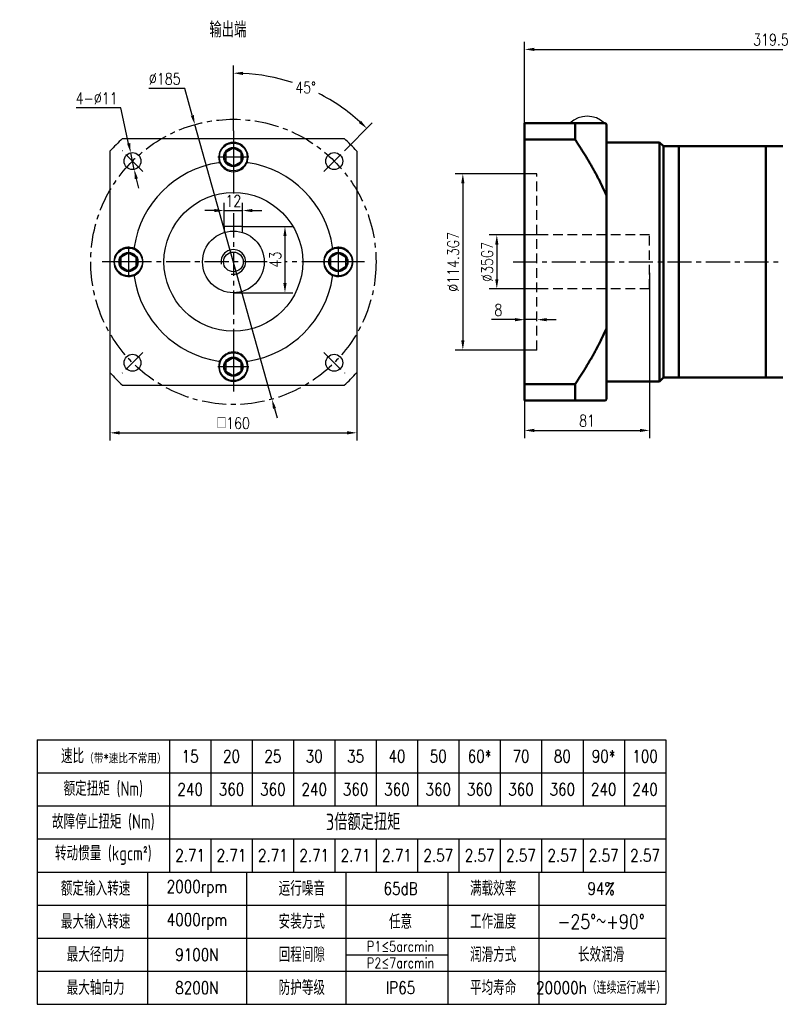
# Model space of a CAD drawing. Header units: inches. Extents: x 51 to 1026, y 12 to 675.
# Tile 1 of 3: x 51 to 541, y 12 to 651. Entities that reach past the tile are written whole.
import ezdxf

# ---------------------------------------------------------------- set-up
doc = ezdxf.new("R2010")
doc.units = ezdxf.units.IN
doc.header["$LTSCALE"] = 25
doc.header["$MEASUREMENT"] = 0
for name, pattern in [('CENTER', [2, 1.25, -0.25, 0.25, -0.25]), ('HIDDEN', [0.375, 0.25, -0.125]), ('实线', [0])]:
    doc.linetypes.add(name, pattern=pattern)
for name, color, linetype in [('1轮廓实线层', 7, 'Continuous'), ('2细线层', 4, 'Continuous'), ('3中心线层', 1, 'CENTER'), ('4虚线层', 6, 'HIDDEN'), ('6文字层', 3, 'Continuous'), ('7标注层', 4, 'Continuous')]:
    doc.layers.add(name, color=color, linetype=linetype)
doc.layers.add('可见 (ISO)', color=7, linetype='实线', lineweight=50)
doc.styles.add('PC_TEXTSTYLE', font='isocp.shx', dxfattribs={"width": 0.8, "bigfont": 'HZFS.SHX'})
doc.styles.add('TH_GBDIM', font='romans.shx', dxfattribs={"width": 0.8, "bigfont": 'gbcbig.shx'})
doc.dimstyles.new('直径标注A3', dxfattribs={"dimscale": 2.5, "dimtxt": 3.5, "dimasz": 3, "dimexe": 2, "dimexo": 0.0625, "dimgap": 1, "dimtad": 1, "dimtih": 1, "dimtoh": 1, "dimdsep": 46, "dimtxsty": 'PC_TEXTSTYLE', "dimsah": 1, "dimcen": 0.09, "dimclrt": 3, "dimadec": 0, "dimazin": 0, "dimtfac": 0.7, "dimtmove": 0, "dimatfit": 0, "dimfxl": 1, "dimtzin": 0, "dimarcsym": 0})
doc.dimstyles.new('线性标注', dxfattribs={"dimscale": 2.5, "dimtxt": 3.5, "dimasz": 3, "dimexe": 2, "dimexo": 0, "dimgap": 1, "dimtad": 1, "dimdsep": 46, "dimtxsty": 'TH_GBDIM', "dimcen": 0.09, "dimclrt": 3, "dimadec": 0, "dimazin": 2, "dimtfac": 0.7, "dimtix": 1, "dimtmove": 0, "dimatfit": 0, "dimfxl": 1, "dimtzin": 0, "dimarcsym": 0})
doc.dimstyles.new('角度标注', dxfattribs={"dimscale": 2.5, "dimtxt": 3.5, "dimasz": 3, "dimexe": 2, "dimexo": 0, "dimgap": 1, "dimtad": 1, "dimtih": 1, "dimtoh": 1, "dimdsep": 46, "dimtxsty": 'PC_TEXTSTYLE', "dimsah": 1, "dimcen": 0.09, "dimclrd": 4, "dimclrt": 3, "dimadec": 0, "dimazin": 0, "dimtfac": 0.7, "dimtmove": 0, "dimatfit": 0, "dimfxl": 1, "dimtzin": 0, "dimarcsym": 0})

# ---------------------------------------------------------------- blocks, each defined once
blk = doc.blocks.new('*D118')
at = {"layer": '7标注层', "color": 0, "lineweight": -2, "transparency": 16777216}
for p, q in [((389.56, 511.51), (355.55, 511.51)), ((360.55, 505.26), (360.55, 482.76)), ((389.47, 476.51), (355.55, 476.51))]:
    blk.add_line(p, q, dxfattribs=at)
at = {"layer": '7标注层', "color": 0, "transparency": 16777216}
for points in [[(359.51, 505.26), (361.59, 505.26), (360.55, 511.51)], [(359.51, 482.76), (361.59, 482.76), (360.55, 476.51)]]:
    blk.add_solid(points, dxfattribs=at)
at = {"layer": 'Defpoints', "color": 0, "transparency": 16777216}
for p in [(389.56, 511.51), (360.55, 476.51), (389.47, 476.51)]:
    blk.add_point(p, dxfattribs=at)
at = {"layer": '7标注层', "color": 3, "transparency": 16777216, "insert": (354.3, 494.01), "char_height": 7.5, "attachment_point": 5, "rotation": 90, "style": 'TH_GBDIM'}
blk.add_mtext('%%C35G7', dxfattribs=at)
blk = doc.blocks.new('*D119')
at = {"layer": '7标注层', "color": 0, "lineweight": -2, "transparency": 16777216}
for p, q in [((382.56, 551.16), (333.52, 551.16)), ((338.52, 544.91), (338.52, 443.11)), ((382.56, 436.86), (333.52, 436.86))]:
    blk.add_line(p, q, dxfattribs=at)
at = {"layer": '7标注层', "color": 0, "transparency": 16777216}
for points in [[(337.47, 544.91), (339.56, 544.91), (338.52, 551.16)], [(337.47, 443.11), (339.56, 443.11), (338.52, 436.86)]]:
    blk.add_solid(points, dxfattribs=at)
at = {"layer": 'Defpoints', "color": 0, "transparency": 16777216}
for p in [(382.56, 551.16), (338.52, 436.86), (382.56, 436.86)]:
    blk.add_point(p, dxfattribs=at)
at = {"layer": '7标注层', "color": 3, "transparency": 16777216, "insert": (332.27, 494.01), "char_height": 7.5, "attachment_point": 5, "rotation": 90, "style": 'TH_GBDIM'}
blk.add_mtext('%%C114.3G7', dxfattribs=at)
blk = doc.blocks.new('*D120')
at = {"layer": '7标注层', "color": 0, "lineweight": -2, "transparency": 16777216}
for p, q in [((378.56, 456.55), (378.56, 461.55)), ((386.56, 456.55), (386.56, 461.55)), ((372.31, 456.55), (357.06, 456.55)), ((386.56, 456.55), (378.56, 456.55)), ((392.81, 456.55), (399.06, 456.55))]:
    blk.add_line(p, q, dxfattribs=at)
at = {"layer": '7标注层', "color": 0, "transparency": 16777216}
for points in [[(372.31, 457.59), (372.31, 455.51), (378.56, 456.55)], [(392.81, 457.59), (392.81, 455.51), (386.56, 456.55)]]:
    blk.add_solid(points, dxfattribs=at)
at = {"layer": 'Defpoints', "color": 0, "transparency": 16777216}
for p in [(378.56, 456.55), (386.56, 456.55), (386.56, 456.55)]:
    blk.add_point(p, dxfattribs=at)
at = {"layer": '7标注层', "color": 3, "transparency": 16777216, "insert": (361.56, 462.8), "char_height": 7.5, "attachment_point": 5, "style": 'TH_GBDIM'}
blk.add_mtext('8', dxfattribs=at)
blk = doc.blocks.new('*D121')
at = {"layer": '7标注层', "color": 0, "lineweight": -2, "transparency": 16777216}
for p, q in [((459.56, 486.9), (459.56, 379.72)), ((378.56, 481.89), (378.56, 379.72)), ((384.81, 384.72), (453.31, 384.72))]:
    blk.add_line(p, q, dxfattribs=at)
at = {"layer": '7标注层', "color": 0, "transparency": 16777216}
for points in [[(384.81, 385.77), (384.81, 383.68), (378.56, 384.72)], [(453.31, 385.77), (453.31, 383.68), (459.56, 384.72)]]:
    blk.add_solid(points, dxfattribs=at)
at = {"layer": 'Defpoints', "color": 0, "transparency": 16777216}
for p in [(459.56, 486.9), (378.56, 481.89), (459.56, 384.72)]:
    blk.add_point(p, dxfattribs=at)
at = {"layer": '7标注层', "color": 3, "transparency": 16777216, "insert": (419.06, 390.97), "char_height": 7.5, "attachment_point": 5, "style": 'TH_GBDIM'}
blk.add_mtext('81', dxfattribs=at)
blk = doc.blocks.new('A$C3FD95FC5')
at = {"layer": '1轮廓实线层'}
blk.add_line((0, 0), (22.39, 0), dxfattribs=at)
blk.add_arc((11.2, -11.78), 16.25, 46.4688, 133.5312, dxfattribs=at)
blk = doc.blocks.new('*D124')
at = {"layer": '7标注层', "color": 0, "lineweight": -2, "transparency": 16777216}
for p, q in [((158.2, 606.51), (134.85, 606.51)), ((163.08, 589.1), (158.2, 606.51)), ((214.72, 404.95), (164.77, 583.08)), ((216.41, 398.93), (218.1, 392.91))]:
    blk.add_line(p, q, dxfattribs=at)
at = {"layer": '7标注层', "color": 0, "transparency": 16777216}
for points in [[(164.09, 589.38), (162.08, 588.81), (164.77, 583.08)], [(217.41, 399.21), (215.41, 398.65), (214.72, 404.95)]]:
    blk.add_solid(points, dxfattribs=at)
at = {"layer": 'Defpoints', "color": 0, "transparency": 16777216}
for p in [(164.77, 583.08), (214.72, 404.95)]:
    blk.add_point(p, dxfattribs=at)
at = {"layer": '7标注层', "color": 3, "transparency": 16777216, "insert": (145.27, 612.76), "char_height": 7.5, "attachment_point": 5, "style": 'TH_GBDIM'}
blk.add_mtext('∅185', dxfattribs=at)
blk = doc.blocks.new('*D125')
at = {"layer": '7标注层', "color": 0, "lineweight": -2, "transparency": 16777216}
for p, q in [((183.75, 517.01), (183.75, 532.32)), ((195.75, 517.01), (195.75, 532.32)), ((177.5, 527.32), (171.25, 527.32)), ((183.75, 527.32), (195.75, 527.32)), ((202, 527.32), (208.25, 527.32))]:
    blk.add_line(p, q, dxfattribs=at)
at = {"layer": '7标注层', "color": 0, "transparency": 16777216}
for points in [[(177.5, 528.36), (177.5, 526.28), (183.75, 527.32)], [(202, 528.36), (202, 526.28), (195.75, 527.32)]]:
    blk.add_solid(points, dxfattribs=at)
at = {"layer": 'Defpoints', "color": 0, "transparency": 16777216}
for p in [(195.75, 527.32), (183.75, 517.01), (195.75, 517.01)]:
    blk.add_point(p, dxfattribs=at)
at = {"layer": '7标注层', "color": 3, "transparency": 16777216, "insert": (189.75, 533.57), "char_height": 7.5, "attachment_point": 5, "style": 'TH_GBDIM'}
blk.add_mtext('12', dxfattribs=at)
blk = doc.blocks.new('*D126')
at = {"layer": '7标注层', "color": 0, "lineweight": -2, "transparency": 16777216}
for p, q in [((195.75, 517.01), (228.2, 517.01)), ((223.2, 510.76), (223.2, 480.26)), ((189.75, 474.01), (228.2, 474.01))]:
    blk.add_line(p, q, dxfattribs=at)
at = {"layer": '7标注层', "color": 0, "transparency": 16777216}
for points in [[(222.16, 510.76), (224.24, 510.76), (223.2, 517.01)], [(222.16, 480.26), (224.24, 480.26), (223.2, 474.01)]]:
    blk.add_solid(points, dxfattribs=at)
at = {"layer": 'Defpoints', "color": 0, "transparency": 16777216}
for p in [(195.75, 517.01), (189.75, 474.01), (223.2, 474.01)]:
    blk.add_point(p, dxfattribs=at)
at = {"layer": '7标注层', "color": 3, "transparency": 16777216, "insert": (216.95, 495.51), "char_height": 7.5, "attachment_point": 5, "rotation": 90, "style": 'TH_GBDIM'}
blk.add_mtext('43', dxfattribs=at)
blk = doc.blocks.new('GB／T70.1M12R20')
at = {"layer": '1轮廓实线层'}
for p, q in [((0, 5.71), (-4.95, 2.86)), ((-4.95, 2.86), (-4.95, -2.86)), ((4.95, 2.86), (0, 5.71)), ((4.95, -2.86), (4.95, 2.86)), ((-4.95, -2.86), (0, -5.71)), ((0, -5.71), (4.95, -2.86))]:
    blk.add_line(p, q, dxfattribs=at)
for radius in [9, 5.71]:
    blk.add_circle((0, 0), radius, dxfattribs=at)
at = {"layer": '3中心线层'}
for p, q in [((0, 10), (0, -10)), ((10, 0), (-10, 0))]:
    blk.add_line(p, q, dxfattribs=at)
blk = doc.blocks.new('*D127')
at = {"layer": '7标注层', "color": 0, "lineweight": -2, "transparency": 16777216}
for p, q in [((109.75, 426.01), (109.75, 378.16)), ((269.75, 426.01), (269.75, 378.16)), ((116, 383.16), (263.5, 383.16))]:
    blk.add_line(p, q, dxfattribs=at)
at = {"layer": '7标注层', "color": 0, "transparency": 16777216}
for points in [[(116, 384.2), (116, 382.12), (109.75, 383.16)], [(263.5, 384.2), (263.5, 382.12), (269.75, 383.16)]]:
    blk.add_solid(points, dxfattribs=at)
at = {"layer": 'Defpoints', "color": 0, "transparency": 16777216}
for p in [(109.75, 426.01), (269.75, 426.01), (269.75, 383.16)]:
    blk.add_point(p, dxfattribs=at)
at = {"layer": '7标注层', "color": 3, "transparency": 16777216, "insert": (189.75, 389.41), "char_height": 7.5, "attachment_point": 5, "style": 'TH_GBDIM'}
blk.add_mtext('{□}160', dxfattribs=at)
blk = doc.blocks.new('*D128')
at = {"layer": '7标注层', "color": 0, "lineweight": -2, "transparency": 16777216}
for p, q in [((116.86, 593.86), (87.78, 593.86)), ((121.84, 570.9), (116.86, 593.86)), ((125.51, 554.05), (123.17, 564.8)), ((126.83, 547.94), (128.16, 541.83))]:
    blk.add_line(p, q, dxfattribs=at)
at = {"layer": '7标注层', "color": 0, "transparency": 16777216}
for points in [[(122.86, 571.12), (120.83, 570.68), (123.17, 564.8)], [(127.85, 548.16), (125.82, 547.72), (125.51, 554.05)]]:
    blk.add_solid(points, dxfattribs=at)
at = {"layer": 'Defpoints', "color": 0, "transparency": 16777216}
for p in [(123.17, 564.8), (125.51, 554.05)]:
    blk.add_point(p, dxfattribs=at)
at = {"layer": '7标注层', "color": 3, "transparency": 16777216, "insert": (101.07, 600.11), "char_height": 7.5, "attachment_point": 5, "style": 'TH_GBDIM'}
blk.add_mtext('4-∅11 ', dxfattribs=at)
blk = doc.blocks.new('*D129')
at = {"layer": '7标注层', "color": 0, "lineweight": -2, "transparency": 16777216}
for p, q in [((189.75, 578.99), (189.75, 621.43)), ((261.87, 566.14), (279.84, 584.11))]:
    blk.add_line(p, q, dxfattribs=at)
at = {"layer": '7标注层', "color": 4, "lineweight": -2, "transparency": 16777216}
for start, end in [(71.7449, 87.07444), (47.92556, 63.12032)]:
    blk.add_arc((189.75, 494.01), 122.42, start, end, dxfattribs=at)
at = {"layer": '7标注层', "color": 4, "transparency": 16777216}
for points in [[(195.97, 615.23), (196.02, 617.31), (189.75, 616.43)], [(272.5, 585.64), (271.06, 584.12), (276.31, 580.57)]]:
    blk.add_solid(points, dxfattribs=at)
at = {"layer": 'Defpoints', "color": 0, "transparency": 16777216}
for p in [(250.95, 600.03), (189.75, 578.99), (261.87, 566.14), (248.43, 552.7), (189.75, 538.14)]:
    blk.add_point(p, dxfattribs=at)
at = {"layer": '7标注层', "color": 3, "transparency": 16777216, "insert": (236.59, 607.11), "char_height": 7.5, "attachment_point": 5, "style": 'TH_GBDIM'}
blk.add_mtext('45°', dxfattribs=at)
blk = doc.blocks.new('*D143')
at = {"layer": '7标注层', "color": 0, "lineweight": -2, "transparency": 16777216}
for p, q in [((378.56, 584.01), (378.56, 636.84)), ((698.06, 494.01), (698.06, 636.84)), ((384.81, 631.84), (691.81, 631.84))]:
    blk.add_line(p, q, dxfattribs=at)
at = {"layer": '7标注层', "color": 0, "transparency": 16777216}
for points in [[(384.81, 632.88), (384.81, 630.8), (378.56, 631.84)], [(691.81, 632.88), (691.81, 630.8), (698.06, 631.84)]]:
    blk.add_solid(points, dxfattribs=at)
at = {"layer": 'Defpoints', "color": 0, "transparency": 16777216}
for p in [(698.06, 631.84), (378.56, 584.01), (698.06, 494.01)]:
    blk.add_point(p, dxfattribs=at)
at = {"layer": '7标注层', "color": 3, "transparency": 16777216, "insert": (538.31, 638.09), "char_height": 7.5, "attachment_point": 5, "style": 'TH_GBDIM'}
blk.add_mtext('319.5', dxfattribs=at)
blk = doc.blocks.new('1421421421422')
at = {"layer": '1轮廓实线层'}
for p, q in [((45.53, -23.28), (159.53, -23.28)), ((45.53, -23.28), (45.53, -71.28)), ((159.53, -23.28), (159.53, -71.28)), ((45.53, -47.28), (159.53, -47.28)), ((83.53, -47.28), (83.53, -71.28)), ((101.53, -47.28), (101.53, -71.28)), ((120.03, -47.28), (120.03, -71.28)), ((136.53, -47.28), (136.53, -71.28)), ((45.53, -71.28), (159.53, -71.28))]:
    blk.add_line(p, q, dxfattribs=at)
at = {"layer": '2细线层'}
for p, q in [((69.53, -23.28), (69.53, -47.28)), ((69.53, -23.28), (69.53, -35.28)), ((77.03, -23.28), (77.03, -35.28)), ((77.03, -23.28), (77.03, -35.28)), ((84.53, -23.28), (84.53, -35.28)), ((92.03, -23.28), (92.03, -35.28)), ((92.03, -23.28), (92.03, -35.28)), ((99.53, -23.28), (99.53, -35.28)), ((107.03, -23.28), (107.03, -35.28)), ((114.53, -23.28), (114.53, -35.28)), ((114.53, -23.28), (114.53, -35.28)), ((122.03, -23.28), (122.03, -35.28)), ((129.53, -23.28), (129.53, -35.28)), ((137.03, -23.28), (137.03, -35.28)), ((144.53, -23.28), (144.53, -35.28)), ((152.03, -23.28), (152.03, -35.28)), ((45.53, -29.28), (159.53, -29.28)), ((45.53, -35.28), (159.53, -35.28)), ((45.53, -35.28), (159.53, -35.28)), ((45.53, -41.28), (159.53, -41.28)), ((69.53, -41.28), (69.53, -47.28)), ((77.03, -41.28), (77.03, -47.28)), ((77.03, -41.28), (77.03, -47.28)), ((84.53, -41.28), (84.53, -47.28)), ((92.03, -41.28), (92.03, -47.28)), ((92.03, -41.28), (92.03, -47.28)), ((99.53, -41.28), (99.53, -47.28)), ((107.03, -41.28), (107.03, -47.28)), ((114.53, -41.28), (114.53, -47.28)), ((114.53, -41.28), (114.53, -47.28)), ((122.03, -41.28), (122.03, -47.28)), ((129.53, -41.28), (129.53, -47.28)), ((137.03, -41.28), (137.03, -47.28)), ((144.53, -41.28), (144.53, -47.28)), ((152.03, -41.28), (152.03, -47.28)), ((65.53, -47.28), (65.53, -71.28)), ((45.53, -53.28), (159.53, -53.28)), ((45.53, -59.28), (159.53, -59.28)), ((101.53, -62.28), (120.03, -62.28)), ((45.53, -65.28), (159.53, -65.28))]:
    blk.add_line(p, q, dxfattribs=at)
at = {"layer": '6文字层', "attachment_point": 5}
for s, width, heights, insert, char_height, style in [('速比{\\H0.66667x;（带\\Fromans,gbcbig|c134;*\\Fisocp,hzfs|c134;速比不常用）}', 56.5577, [0], (59.43, -26.28), 2.625, 'PC_TEXTSTYLE'), ('60*', 10, [8], (125.78, -26.28), 2.25, 'TH_GBDIM'), ('90*', 10, [8], (148.28, -26.28), 2.25, 'TH_GBDIM'), ('15', 10, [8], (73.28, -26.28), 2.25, 'TH_GBDIM'), ('20', 10, [8], (80.78, -26.28), 2.25, 'TH_GBDIM'), ('25', 10, [8], (88.28, -26.28), 2.25, 'TH_GBDIM'), ('30', 10, [8], (95.78, -26.28), 2.25, 'TH_GBDIM'), ('35', 10, [8], (103.28, -26.28), 2.25, 'TH_GBDIM'), ('40', 10, [8], (110.78, -26.28), 2.25, 'TH_GBDIM'), ('50', 10, [8], (118.28, -26.28), 2.25, 'TH_GBDIM'), ('70', 10, [8], (133.28, -26.28), 2.25, 'TH_GBDIM'), ('80', 10, [8], (140.78, -26.28), 2.25, 'TH_GBDIM'), ('100', 10, [8], (155.78, -26.28), 2.25, 'TH_GBDIM'), ('{\\H0.7x;额定扭矩 (Nm)\\H1.1429x; }', 51.3119, [0], (57.53, -32.28), 3.75, 'PC_TEXTSTYLE'), ('240', 10, [8], (73.28, -32.28), 2.25, 'TH_GBDIM'), ('360', 10, [8], (80.78, -32.28), 2.25, 'TH_GBDIM'), ('360', 10, [8], (88.28, -32.28), 2.25, 'TH_GBDIM'), ('240', 10, [8], (95.78, -32.28), 2.25, 'TH_GBDIM'), ('360', 10, [8], (103.28, -32.28), 2.25, 'TH_GBDIM'), ('360', 10, [8], (110.78, -32.28), 2.25, 'TH_GBDIM'), ('360', 10, [8], (118.28, -32.28), 2.25, 'TH_GBDIM'), ('360', 10, [8], (125.78, -32.28), 2.25, 'TH_GBDIM'), ('360', 10, [8], (133.28, -32.28), 2.25, 'TH_GBDIM'), ('360', 10, [8], (140.78, -32.28), 2.25, 'TH_GBDIM'), ('240', 10, [8], (148.28, -32.28), 2.25, 'TH_GBDIM'), ('240', 15.3125, [8], (155.78, -32.28), 2.25, 'TH_GBDIM'), ('\\pt17.5;故障停止扭矩 (Nm)', 70.6669, [0], (57.53, -38.28), 2.625, 'PC_TEXTSTYLE'), ('3倍额定扭矩  ', 46.0307, [0], (104.65, -38.2), 3, 'PC_TEXTSTYLE'), ('转动惯量 (kgcm²)', 51.3119, [0], (57.53, -44.28), 2.625, 'PC_TEXTSTYLE'), ('2.71', 10, [8], (73.28, -44.28), 2.25, 'TH_GBDIM'), ('2.71', 10, [8], (80.78, -44.28), 2.25, 'TH_GBDIM'), ('2.71', 10, [8], (88.28, -44.28), 2.25, 'TH_GBDIM'), ('2.71', 10, [8], (95.78, -44.28), 2.25, 'TH_GBDIM'), ('2.71', 10, [8], (103.28, -44.28), 2.25, 'TH_GBDIM'), ('2.71', 10, [8], (110.78, -44.28), 2.25, 'TH_GBDIM'), ('2.57', 10, [8], (118.28, -44.28), 2.25, 'TH_GBDIM'), ('2.57', 10, [8], (125.78, -44.28), 2.25, 'TH_GBDIM'), ('2.57', 10, [8], (133.28, -44.28), 2.25, 'TH_GBDIM'), ('2.57', 10, [8], (140.78, -44.28), 2.25, 'TH_GBDIM'), ('2.57', 10, [8], (148.28, -44.28), 2.25, 'TH_GBDIM'), ('2.57', 10, [8], (155.78, -44.28), 2.25, 'TH_GBDIM'), ('额定输入转速 ', 40.4157, [0], (56.14, -50.28), 2.625, 'PC_TEXTSTYLE'), ('2000rpm', 32, [0], (74.51, -50.28), 2.25, 'TH_GBDIM'), ('运行噪音', 33.8738, [0], (93.53, -50.28), 2.625, 'PC_TEXTSTYLE'), ('65dB', 32, [0], (111.44, -50.28), 2.25, 'TH_GBDIM'), ('满载效率', 33.8738, [0], (128.23, -50.28), 2.625, 'PC_TEXTSTYLE'), ('94%', 32, [0], (147.81, -50.28), 2.25, 'TH_GBDIM'), ('最大输入转速 ', 40.4157, [0], (56.14, -56.28), 2.625, 'PC_TEXTSTYLE'), ('4000rpm', 32, [0], (74.51, -56.28), 2.25, 'TH_GBDIM'), ('安装方式', 33.8738, [0], (93.53, -56.28), 2.625, 'PC_TEXTSTYLE'), ('{\\Fisocp,hzfs|c134;任意}', 32, [0], (111.44, -56.28), 2.625, 'TH_GBDIM'), ('工作温度', 33.8738, [0], (128.23, -56.28), 2.625, 'PC_TEXTSTYLE'), ('-25°～+90°', 45.2953, [0], (147.81, -56.28), 2.625, 'TH_GBDIM'), ('最大径向力 ', 33.8738, [0], (56.14, -62.28), 2.625, 'PC_TEXTSTYLE'), ('回程间隙', 33.8738, [0], (93.53, -62.28), 2.625, 'PC_TEXTSTYLE'), ('P1≤5arcmin', 39.6157, [0], (111.44, -60.78), 1.875, 'TH_GBDIM'), ('润滑方式', 33.8738, [0], (128.23, -62.28), 2.625, 'PC_TEXTSTYLE'), ('{\\Fisocp,hzfs|c134;长效润滑}', 32, [0], (147.81, -62.28), 2.625, 'TH_GBDIM'), ('9100N', 32, [0], (74.51, -62.28), 2.25, 'TH_GBDIM'), ('P2≤7arcmin', 39.6157, [0], (111.44, -63.78), 1.875, 'TH_GBDIM'), ('最大轴向力 ', 33.8738, [0], (56.14, -68.28), 2.625, 'PC_TEXTSTYLE'), ('8200N', 32, [0], (74.51, -68.28), 2.25, 'TH_GBDIM'), ('防护等级', 33.8738, [0], (93.53, -68.28), 2.625, 'PC_TEXTSTYLE'), ('IP65', 32, [0], (111.44, -68.28), 2.25, 'TH_GBDIM'), ('平均寿命', 33.8738, [0], (128.23, -68.28), 2.625, 'PC_TEXTSTYLE'), ('20000h（连续运行减半）', 63.3707, [0], (147.81, -68.28), 2.25, 'TH_GBDIM')]:
    blk.add_mtext_dynamic_manual_height_columns(s, width=width, gutter_width=25, heights=heights, dxfattribs=dict(at, insert=insert, char_height=char_height, style=style))

msp = doc.modelspace()

# ---------------------------------------------------------------- linework, layer by layer
for p, q in [((117.94, 574.013), (261.554, 574.013)), ((109.747, 565.82), (109.747, 422.206)), ((269.747, 565.82), (269.747, 422.206)), ((117.94, 414.013), (261.554, 414.013))]:
    msp.add_line(p, q)
for start, end in [(131.910766, 138.089234), (41.910766, 48.089234), (221.910766, 228.089234), (311.910766, 318.089234)]:
    msp.add_arc((189.747, 494.013), 107.5, start, end)
at = {"layer": '1轮廓实线层'}
for p, q in [((195.747, 517.013), (183.747, 517.013)), ((183.747, 517.013), (183.747, 513.092)), ((195.747, 513.092), (195.747, 517.013))]:
    msp.add_line(p, q, dxfattribs=at)
for centre, radius in [((124.339, 559.421), 5.5), ((189.747, 562.013), 6.25), ((255.154, 559.421), 5.5), ((189.747, 494.013), 45), ((189.747, 494.013), 20), ((121.747, 494.013), 6.25), ((189.747, 494.013), 6.4), ((257.747, 494.013), 6.25), ((124.339, 428.606), 5.5), ((189.747, 426.013), 6.25), ((255.154, 428.606), 5.5)]:
    msp.add_circle(centre, radius, dxfattribs=at)
for centre, radius, start, end in [((189.747, 562.013), 9.5, 333.451591, 206.548409), ((189.747, 494.013), 65, 98.439399, 171.560601), ((180.354, 557.32), 1, 26.548409, 98.439399), ((189.747, 562.013), 9.5, 206.548409, 333.451591), ((199.14, 557.32), 1, 81.560601, 153.451591), ((189.747, 494.013), 65, 8.439399, 81.560601), ((121.747, 494.013), 9.5, 63.451591, 296.548409), ((126.44, 503.406), 1, 171.560601, 243.451591), ((121.747, 494.013), 9.5, 296.548409, 63.451591), ((257.747, 494.013), 9.5, 116.548409, 243.451591), ((253.054, 503.406), 1, 296.548409, 8.439399), ((257.747, 494.013), 9.5, 243.451591, 116.548409), ((126.44, 484.62), 1, 116.548409, 188.439399), ((253.054, 484.62), 1, 351.560601, 63.451591), ((189.747, 494.013), 65, 188.439399, 261.560601), ((189.747, 494.013), 65, 278.439399, 351.560601), ((189.747, 426.013), 9.5, 26.548409, 153.451591), ((180.354, 430.706), 1, 261.560601, 333.451591), ((189.747, 426.013), 9.5, 153.451591, 26.548409), ((199.14, 430.706), 1, 206.548409, 278.439399)]:
    msp.add_arc(centre, radius, start, end, dxfattribs=at)
at = {"layer": '2细线层'}
msp.add_arc((189.747, 494.013), 8, 260, 190, dxfattribs=at)
at = {"layer": '3中心线层', "ltscale": 0.5}
for p, q in [((189.747, 578.991), (189.747, 538.135)), ((131.059, 552.701), (117.62, 566.14)), ((248.435, 552.701), (261.873, 566.14)), ((189.747, 525.567), (189.747, 409.035)), ((211.707, 494.013), (104.769, 494.013)), ((274.725, 494.013), (223.202, 494.013)), ((371.147, 494.013), (702.181, 494.013)), ((131.059, 435.325), (117.62, 421.887)), ((248.435, 435.325), (261.873, 421.887))]:
    msp.add_line(p, q, dxfattribs=at)
msp.add_circle((189.747, 494.013), 92.5, dxfattribs=at)
at = {"layer": '4虚线层'}
for p, q in [((386.563, 551.163), (378.563, 551.163)), ((386.563, 436.863), (386.563, 551.163)), ((459.563, 511.513), (386.563, 511.513)), ((459.563, 476.513), (459.563, 511.513)), ((459.563, 476.513), (386.563, 476.513)), ((386.563, 436.863), (378.563, 436.863))]:
    msp.add_line(p, q, dxfattribs=at)
at = {"layer": '可见 (ISO)', "ltscale": 1.31579}
for p, q in [((378.563, 584.013), (378.563, 573.386)), ((378.563, 584.013), (411.363, 584.013)), ((411.363, 584.013), (411.363, 573.386)), ((431.563, 583.013), (431.563, 405.013)), ((411.363, 573.386), (378.563, 573.386)), ((378.563, 414.641), (378.563, 573.386)), ((466.063, 571.513), (431.563, 571.513)), ((466.063, 416.513), (466.063, 571.513)), ((468.563, 569.013), (466.063, 571.513)), ((468.563, 569.013), (468.563, 419.013)), ((479.563, 569.013), (468.563, 569.013)), ((478.563, 569.013), (478.563, 419.013)), ((552.563, 569.013), (479.563, 569.013)), ((535.063, 569.013), (535.063, 419.013)), ((431.563, 525.082), (431.563, 565.013)), ((431.563, 423.013), (431.563, 462.945)), ((466.063, 416.513), (431.563, 416.513)), ((468.563, 419.013), (466.063, 416.513)), ((479.563, 419.013), (468.563, 419.013)), ((552.563, 419.013), (479.563, 419.013)), ((378.563, 414.641), (378.563, 404.013)), ((378.563, 414.641), (411.363, 414.641)), ((411.363, 414.641), (411.363, 404.013)), ((411.363, 404.013), (378.563, 404.013))]:
    msp.add_line(p, q, dxfattribs=at)
for centre, start, end in [((430.563, 583.013), 0, 90), ((430.563, 405.013), 270, 360)]:
    msp.add_arc(centre, 1, start, end, dxfattribs=at)
for points, weights in [([(411.363, 584.013), (423.577, 584.013), (430.563, 584.013)], [1.02700998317, 1.02708793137, 1.00284133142]), ([(431.363, 537.602), (424.273, 553.868), (411.363, 573.386)], [1, 1.02709237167, 1.02700998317]), ([(411.363, 414.641), (424.273, 434.159), (431.363, 450.424)], [1.02700998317, 1.02709237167, 1]), ([(430.563, 404.013), (423.577, 404.013), (411.363, 404.013)], [1.00284133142, 1.02708793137, 1.02700998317])]:
    msp.add_rational_spline(points, weights, degree=2, dxfattribs=at)

# ---------------------------------------------------------------- block references
at = {"layer": '1轮廓实线层'}
for name, p in [('A$C3FD95FC5', (407.945, 584.013)), ('GB／T70.1M12R20', (189.747, 562.013)), ('GB／T70.1M12R20', (121.747, 494.013)), ('GB／T70.1M12R20', (257.747, 494.013)), ('GB／T70.1M12R20', (189.747, 426.013))]:
    msp.add_blockref(name, p, dxfattribs=at)
at = {"layer": '1轮廓实线层', "xscale": 3.575, "yscale": 3.575, "zscale": 3.575}
msp.add_blockref('1421421421422', (-100.259, 267.338), dxfattribs=at)

# ---------------------------------------------------------------- texts
at = {"layer": '6文字层', "insert": (174.205, 649.606), "char_height": 10, "attachment_point": 1, "style": 'PC_TEXTSTYLE'}
msp.add_mtext_dynamic_manual_height_columns('输出端', width=40.7261, gutter_width=25, heights=[0], dxfattribs=at)

# ---------------------------------------------------------------- dimensions: what is measured, and where the dimension line sits
at = {"layer": '7标注层'}
for base, p1, p2, picture, middle in [((698.063, 631.843), (378.563, 584.013), (698.063, 494.013), '*D143', (538.313, 638.093)), ((195.747, 527.321), (183.747, 517.013), (195.747, 517.013), '*D125', (189.747, 533.571)), ((459.563, 384.725), (378.563, 481.885), (459.563, 486.898), '*D121', (419.063, 390.975))]:
    dim = msp.add_linear_dim(base=base, p1=p1, p2=p2, dimstyle='线性标注', override={"dimtxt": 3, "dimasz": 2.5, "dimadec": 2}, dxfattribs=at)
    dim.commit()
    dim.dimension.update_dxf_attribs({"geometry": picture, "text_midpoint": middle})
dim = msp.add_angular_dim_2l(base=(250.955, 600.029), line1=((189.747, 578.991), (189.747, 538.135)), line2=((248.435, 552.701), (261.873, 566.14)), dimstyle='角度标注', override={"dimtxt": 3, "dimasz": 2.5, "dimdec": 0, "dimtxsty": 'TH_GBDIM'}, dxfattribs=at)
dim.commit()
dim.dimension.update_dxf_attribs({"geometry": '*D129', "text_midpoint": (236.593, 607.111)})
dim = msp.add_diameter_dim_2p(p1=(214.722, 404.949), p2=(164.772, 583.078), dimstyle='直径标注A3', override={"dimtxt": 3, "dimasz": 2.5, "dimtxsty": 'TH_GBDIM', "dimadec": 2}, dxfattribs=at)
dim.commit()
dim.dimension.update_dxf_attribs({"geometry": '*D124', "text_midpoint": (145.274, 606.506), "dimtype": 163})
dim = msp.add_diameter_dim_2p(p1=(125.507, 554.046), p2=(123.172, 564.795), text='4-<> ', dimstyle='直径标注A3', override={"dimtxt": 3, "dimasz": 2.5, "dimtxsty": 'TH_GBDIM', "dimadec": 2}, dxfattribs=at)
dim.commit()
dim.dimension.update_dxf_attribs({"geometry": '*D128', "text_midpoint": (101.071, 593.865), "dimtype": 163})
for base, p1, p2, angle, picture, middle in [((338.516, 436.863), (382.563, 551.163), (382.563, 436.863), 270, '*D119', (332.266, 494.013)), ((360.547, 476.513), (389.557, 511.513), (389.468, 476.513), 90, '*D118', (354.297, 494.013))]:
    dim = msp.add_linear_dim(base=base, p1=p1, p2=p2, angle=angle, text='%%C<>G7', dimstyle='线性标注', override={"dimtxt": 3, "dimasz": 2.5, "dimadec": 2}, dxfattribs=at)
    dim.commit()
    dim.dimension.update_dxf_attribs({"geometry": picture, "text_midpoint": middle})
dim = msp.add_linear_dim(base=(223.202, 474.013), p1=(195.747, 517.013), p2=(189.747, 474.013), angle=90, dimstyle='线性标注', override={"dimtxt": 3, "dimasz": 2.5, "dimadec": 2}, dxfattribs=at)
dim.commit()
dim.dimension.update_dxf_attribs({"geometry": '*D126', "text_midpoint": (216.952, 495.513)})
dim = msp.add_linear_dim(base=(386.563, 456.551), p1=(378.563, 456.551), p2=(386.563, 456.551), dimstyle='线性标注', override={"dimtxt": 3, "dimasz": 2.5, "dimadec": 2}, dxfattribs=at)
dim.commit()
dim.dimension.update_dxf_attribs({"geometry": '*D120', "text_midpoint": (361.563, 456.551), "dimtype": 160})
dim = msp.add_linear_dim(base=(269.747, 383.159), p1=(109.747, 426.006), p2=(269.747, 426.006), text='{□}<>', dimstyle='线性标注', override={"dimtxt": 3, "dimasz": 2.5, "dimadec": 2}, dxfattribs=at)
dim.commit()
dim.dimension.update_dxf_attribs({"geometry": '*D127', "text_midpoint": (189.747, 389.409)})

doc.saveas('drawing.dxf')
